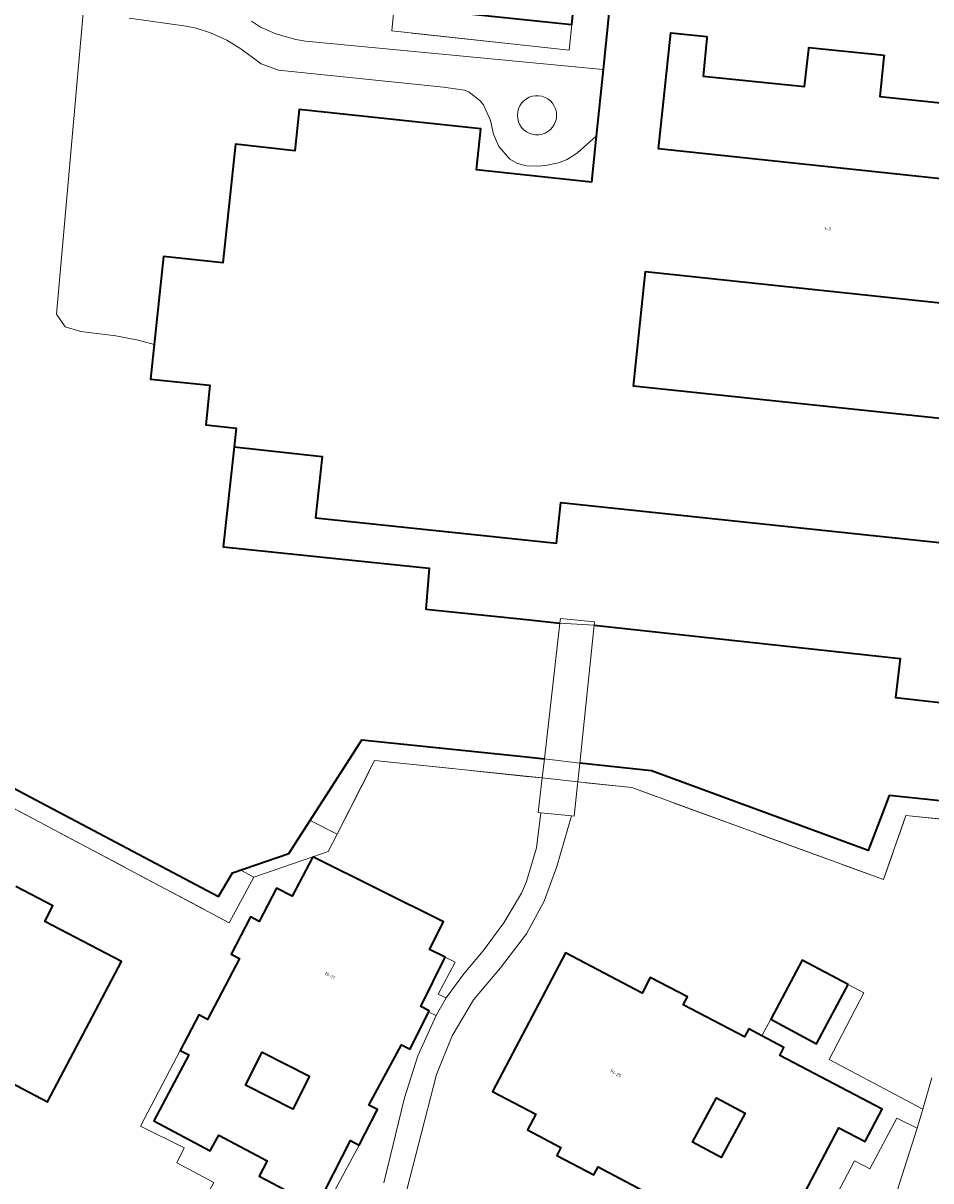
# Model space of a CAD drawing. Header units: metres. Extents: x 110065 to 112666, y 425872 to 427362.
# Tile 29 of 104: x 110944 to 111045, y 426511 to 426639. Entities that reach past the tile are written whole.
import ezdxf

# ---------------------------------------------------------------- set-up
doc = ezdxf.new("R2010")
doc.units = ezdxf.units.M
doc.linetypes.add('IE-TERREINAFSCHEIDING', pattern=[10, 8, -2])
for name, color, linetype, lineweight in [('B-WE-GK-BESCHOEIING-G', 130, 'GK-BESCHOEIING', 35), ('B-WE-GK-KADEMUUR-G', 150, 'Continuous', 35), ('B-WE-GR-GROENVOORZIENING-GV', 80, 'Continuous', 18), ('B-WE-IE-TERREINAFSCHEIDING-G', 210, 'IE-TERREINAFSCHEIDING', 18), ('B-WE-IE-TERREINAFSCHEIDING_KUNSTMATIG_HEKWERK-G', 20, 'IE-TERREINAFSCHEIDING-KUNSTMATIG', 18), ('B-WE-KW-KUNSTWERK-GV', 170, 'Continuous', 18), ('B-WE-OG-BEBOUWING-GV', 7, 'Continuous', 35), ('B-WE-OG-BEBOUWING-T18', 10, 'Continuous', 18), ('B-WE-OG-TERREIN_ERF-GV', 7, 'Continuous', 18), ('B-WE-OG-WATER-GV', 130, 'Continuous', 18), ('B-WE-VH-ONVERHARD-GV', 252, 'Continuous', 18), ('B-WE-VH-VERHARDING_ASFALT-GV', 252, 'Continuous', 18), ('B-WE-VH-VERHARDING_BETONSTRAATSTEEN-GV', 252, 'Continuous', 18), ('B-WE-VH-VERHARDING_GESLOTEN-GV', 7, 'Continuous', 18), ('B-WE-VH-VERHARDING_OPEN-GV', 252, 'Continuous', 18)]:
    doc.layers.add(name, color=color, linetype=linetype, lineweight=lineweight)
doc.styles.add('NLCS-ISO-M200-T18', font='NLCS-ISO.ttf')
doc.linetypes.add('GK-BESCHOEIING', pattern='A,30,-5,[1,NLCS.SHX,S=1,R=0,X=0,Y=0],-5', length=40)
doc.linetypes.add('IE-TERREINAFSCHEIDING-KUNSTMATIG', pattern='A,4,[82,NLCS.SHX,S=0.75,R=90,X=0,Y=0],4,-2', length=10)

msp = doc.modelspace()

# ---------------------------------------------------------------- linework, layer by layer
at = {"layer": 'B-WE-GK-BESCHOEIING-G', "flags": 128}
for points in [[(110941.393, 426641.068), (110934.038, 426570.205), (110933.286, 426562.606), (110932.989, 426559.604), (110965.883, 426542.244), (110967.452, 426544.846), (110973.683, 426546.987), (110980.462, 426557.566), (110981.757, 426559.587), (111000, 426557.686), (111001.981, 426557.48)], [(111047.922, 426552.608), (111040.174, 426553.416), (111039.431, 426551.467), (111037.849, 426547.317), (111021.664, 426553.283), (111013.86, 426556.16), (111005.895, 426556.991)]]:
    msp.add_lwpolyline(points, dxfattribs=at)
at = {"layer": 'B-WE-GK-KADEMUUR-G', "flags": 128}
for points in [[(110967.624, 426592.02), (110966.397, 426580.941), (110989.221, 426578.587), (110988.838, 426574.067), (111000, 426572.893), (111003.696, 426572.504)], [(111007.477, 426572.288), (111041.37, 426568.59), (111040.873, 426564.267), (111049.108, 426563.36)]]:
    msp.add_lwpolyline(points, dxfattribs=at)
at = {"layer": 'B-WE-GR-GROENVOORZIENING-GV', "flags": 128}
for points in [[(110969.546, 426639.157), (110970.544, 426638.505), (110972.223, 426637.743), (110974.462, 426637.121), (110975.521, 426636.958), (111008.476, 426633.82), (111009.422, 426642.941)], [(111005.471, 426643.214), (111005.025, 426638.791), (111004.738, 426635.944), (110985.08, 426638.088), (110985.376, 426641.095)], [(110965.355, 426510.572), (110961.269, 426512.763), (110962.084, 426514.411), (110957.244, 426516.805), (110961.643, 426525.19), (110963.717, 426529.118), (110964.663, 426528.618), (110968.228, 426535.372), (110967.28, 426535.869), (110969.435, 426539.982), (110970.383, 426539.485), (110972.312, 426543.168), (110974.039, 426542.263), (110976.327, 426546.628), (110969.791, 426544.382), (110967.075, 426539.331), (110967.075, 426539.331), (110967.075, 426539.331), (110930.762, 426558.592)], [(111047.703, 426550.621), (111042.029, 426551.201), (111039.53, 426544.112), (111011.657, 426554.306), (111011.657, 426554.306), (111011.657, 426554.306), (111005.681, 426554.917), (111005.653, 426554.648), (111005.29, 426551.141), (111004.967, 426551.172), (111003.357, 426545.546), (111001.945, 426541.714), (111000, 426538.122), (110997.118, 426534.344), (110994.141, 426530.794), (110991.762, 426526.818), (110990.041, 426522.517), (110986.115, 426507.334)], [(110943.431, 426543.342), (110947.556, 426541.196), (110946.652, 426539.457), (110955.135, 426535.045), (110946.959, 426519.492), (110942.179, 426522.005)], [(111014.709, 426508.723), (111007.93, 426512.29), (111007.464, 426511.405), (111003.349, 426513.57), (111003.815, 426514.455), (111000.116, 426516.402), (111001.024, 426518.127), (110996.245, 426520.642), (111004.335, 426535.988), (111012.802, 426531.55), (111013.712, 426533.286), (111017.831, 426531.128), (111017.366, 426530.242), (111024.151, 426526.686), (111024.615, 426527.572), (111026.078, 426526.806), (111027.051, 426528.637), (111030.536, 426535.194), (111035.613, 426532.499), (111037.378, 426531.574), (111033.522, 426524.173), (111043.89, 426518.694), (111044.901, 426522.152)], [(110984.209, 426510.551), (110986.506, 426519.949), (110987.97, 426524.606), (110989.981, 426529.055), (110989.981, 426529.055), (110989.981, 426529.055), (110989.16, 426529.432), (110987.121, 426525.337), (110986.163, 426525.814), (110982.546, 426519.137), (110983.497, 426518.647), (110981.476, 426514.722), (110977.077, 426506.554)]]:
    msp.add_lwpolyline(points, dxfattribs=at)
for points in [[(110941.393, 426641.069), (110939.342, 426641.289), (110934.692, 426598.319), (110934.023, 426592.126), (110931.359, 426565.248), (110931.509, 426565.232), (110930.762, 426558.592), (110967.075, 426539.331), (110969.791, 426544.382), (110968.353, 426545.156), (110967.452, 426544.846), (110965.883, 426542.244), (110932.989, 426559.604), (110934.038, 426570.205), (110941.393, 426641.069), (110941.393, 426641.069)], [(111001.339, 426630.901), (111000.988, 426630.901), (111000.642, 426630.844), (111000.31, 426630.733), (111000, 426630.569), (110999.711, 426630.35), (110999.463, 426630.085), (110999.263, 426629.783), (110999.115, 426629.452), (110999.025, 426629.1), (110998.995, 426628.739), (110999.025, 426628.378), (110999.115, 426628.026), (110999.263, 426627.695), (110999.463, 426627.393), (110999.711, 426627.128), (111000, 426626.909), (111000.31, 426626.745), (111000.643, 426626.633), (111000.99, 426626.577), (111001.358, 426626.578), (111001.721, 426626.642), (111002.068, 426626.766), (111002.377, 426626.939), (111002.654, 426627.159), (111002.891, 426627.422), (111003.083, 426627.72), (111003.223, 426628.045), (111003.308, 426628.389), (111003.337, 426628.742), (111003.307, 426629.095), (111003.221, 426629.438), (111003.08, 426629.763), (111002.888, 426630.06), (111002.65, 426630.322), (111002.372, 426630.542), (111002.05, 426630.72), (111001.702, 426630.841), (111001.339, 426630.901), (111001.339, 426630.901)], [(111001.981, 426557.48), (110981.757, 426559.587), (110976.041, 426550.668), (110979.021, 426549.145), (110983.18, 426557.284), (111001.738, 426555.361), (111001.981, 426557.48), (111001.981, 426557.48)], [(111001.738, 426555.361), (110983.18, 426557.284), (110979.021, 426549.145), (110978.035, 426547.215), (110976.351, 426546.643), (110990.802, 426539.445), (110989.269, 426536.366), (110990.991, 426535.508), (110992.093, 426534.983), (110990.22, 426531.411), (110991.091, 426531.013), (110993.061, 426533.678), (110995.199, 426536.211), (110997.473, 426539.31), (110999.453, 426542.604), (111000, 426543.882), (111001.119, 426547.619), (111001.599, 426551.491), (111001.298, 426551.52), (111001.738, 426555.361), (111001.738, 426555.361)], [(111013.86, 426556.16), (111005.895, 426556.991), (111005.681, 426554.917), (111011.657, 426554.306), (111039.53, 426544.112), (111042.029, 426551.201), (111047.703, 426550.621), (111047.922, 426552.608), (111040.174, 426553.416), (111037.849, 426547.317), (111013.86, 426556.16), (111013.86, 426556.16)], [(111043.268, 426516.577), (111041.007, 426517.693), (111038.015, 426512.068), (111036.334, 426512.963), (111032.903, 426506.454), (111034.579, 426505.552), (111030.625, 426498.064), (111034.467, 426495.984), (111036.673, 426502.449), (111038.532, 426501.792), (111043.268, 426516.577), (111043.268, 426516.577)]]:
    msp.add_lwpolyline(points, close=True, dxfattribs=at)
at = {"layer": 'B-WE-IE-TERREINAFSCHEIDING-G', "flags": 128}
for points in [[(110930.762, 426558.592), (110967.075, 426539.331), (110969.791, 426544.382)], [(111001.738, 426555.361), (111000, 426555.541), (110983.18, 426557.284), (110979.021, 426549.145)], [(111047.703, 426550.621), (111042.029, 426551.201), (111039.53, 426544.112), (111011.657, 426554.306), (111005.681, 426554.917)]]:
    msp.add_lwpolyline(points, dxfattribs=at)
at = {"layer": 'B-WE-IE-TERREINAFSCHEIDING_KUNSTMATIG_HEKWERK-G', "flags": 128}
msp.add_lwpolyline([(111001.655, 426636.28), (111000, 426636.46), (110987.313, 426637.844)], dxfattribs=at)
at = {"layer": 'B-WE-KW-KUNSTWERK-GV', "flags": 128}
for points in [[(111005.653, 426554.648), (111005.681, 426554.917), (111005.895, 426556.991), (111007.477, 426572.288), (111007.516, 426572.663), (111003.753, 426573), (111003.696, 426572.504), (111001.981, 426557.48), (111001.738, 426555.361), (111001.298, 426551.52), (111001.599, 426551.491), (111004.967, 426551.172), (111005.29, 426551.141), (111005.653, 426554.648), (111005.653, 426554.648)], [(111007.516, 426572.663), (111003.753, 426573), (111003.696, 426572.504), (111007.477, 426572.288), (111007.516, 426572.663), (111007.516, 426572.663)], [(111005.681, 426554.917), (111001.738, 426555.361), (111001.298, 426551.52), (111001.599, 426551.491), (111004.967, 426551.172), (111005.29, 426551.141), (111005.653, 426554.648), (111005.681, 426554.917), (111005.681, 426554.917)]]:
    msp.add_lwpolyline(points, close=True, dxfattribs=at)
at = {"layer": 'B-WE-OG-BEBOUWING-GV', "flags": 128}
for points in [[(111009.422, 426642.941), (111008.476, 426633.82), (111007.708, 426626.406), (111007.183, 426621.344), (110994.453, 426622.694), (110994.934, 426627.229), (110974.827, 426629.362), (110974.345, 426624.817), (110967.759, 426625.525), (110966.37, 426612.406), (110959.807, 426613.103), (110958.771, 426603.346), (110958.367, 426599.535), (110964.94, 426598.838), (110964.467, 426594.453), (110967.847, 426594.088), (110967.624, 426592.02), (110977.357, 426590.969), (110976.635, 426584.168), (111003.331, 426581.349), (111003.809, 426585.873), (111055.867, 426580.376)], [(110993.647, 426639.967), (111005.025, 426638.791), (111005.471, 426643.214)], [(110942.179, 426522.005), (110946.959, 426519.492), (110955.135, 426535.045), (110946.652, 426539.457), (110947.556, 426541.196), (110943.431, 426543.342)], [(111028.904, 426505.796), (111034.606, 426516.638), (111037.507, 426515.118), (111039.386, 426518.702), (111028.048, 426524.644), (111028.513, 426525.53), (111026.078, 426526.806), (111024.615, 426527.572), (111024.151, 426526.686), (111017.366, 426530.242), (111017.831, 426531.128), (111013.712, 426533.286), (111012.802, 426531.55), (111004.335, 426535.988), (111004.335, 426535.988), (111004.335, 426535.988), (110996.245, 426520.642), (111001.024, 426518.127), (111000.116, 426516.402), (111003.815, 426514.455), (111003.349, 426513.57), (111007.464, 426511.405), (111007.93, 426512.29), (111014.709, 426508.723)]]:
    msp.add_lwpolyline(points, dxfattribs=at)
for points in [[(111039.614, 426635.379), (111039.594, 426635.212), (111039.132, 426630.808), (111050.457, 426629.633), (111050.944, 426634.01), (111051.194, 426636.37), (111053.074, 426636.174), (111053.27, 426638.207), (111055.338, 426638.01), (111053.526, 426620.906), (111014.629, 426625.03), (111015.994, 426637.864), (111019.98, 426637.445), (111019.963, 426637.289), (111019.551, 426633.073), (111030.805, 426631.931), (111031.274, 426636.092), (111031.277, 426636.255), (111039.614, 426635.379), (111039.614, 426635.379)], [(111052.088, 426607.322), (111050.746, 426594.653), (111011.834, 426598.754), (111013.181, 426611.425), (111052.088, 426607.322), (111052.088, 426607.322)], [(110976.351, 426546.643), (110976.327, 426546.628), (110974.039, 426542.263), (110972.312, 426543.168), (110970.383, 426539.485), (110969.435, 426539.982), (110967.28, 426535.869), (110968.228, 426535.372), (110964.663, 426528.618), (110963.717, 426529.118), (110961.643, 426525.19), (110962.59, 426524.69), (110958.741, 426517.399), (110964.982, 426514.062), (110965.912, 426515.801), (110971.279, 426512.961), (110970.39, 426511.256), (110976.772, 426507.928), (110980.524, 426515.212), (110981.476, 426514.722), (110983.497, 426518.647), (110982.546, 426519.137), (110986.163, 426525.814), (110987.121, 426525.337), (110989.16, 426529.432), (110989.238, 426529.589), (110988.28, 426530.066), (110990.991, 426535.508), (110989.269, 426536.366), (110990.802, 426539.445), (110976.351, 426546.643), (110976.351, 426546.643)], [(111035.613, 426532.499), (111030.536, 426535.194), (111027.051, 426528.637), (111032.123, 426525.917), (111035.613, 426532.499), (111035.613, 426532.499)], [(110968.87, 426521.337), (110970.732, 426525.008), (110975.977, 426522.347), (110974.115, 426518.676), (110968.87, 426521.337), (110968.87, 426521.337)], [(111018.396, 426515.028), (111021.057, 426519.94), (111024.208, 426518.233), (111021.548, 426513.321), (111018.396, 426515.028), (111018.396, 426515.028)]]:
    msp.add_lwpolyline(points, close=True, dxfattribs=at)
at = {"layer": 'B-WE-OG-TERREIN_ERF-GV', "flags": 128}
for points in [[(110994.118, 426644.594), (110985.808, 426645.47), (110985.789, 426645.29), (110985.376, 426641.095), (110985.08, 426638.088), (111004.738, 426635.944), (111005.025, 426638.791), (110993.647, 426639.967), (110994.099, 426644.414), (110994.118, 426644.594), (110994.118, 426644.594)], [(111039.614, 426635.379), (111031.277, 426636.255), (111031.274, 426636.092), (111030.805, 426631.931), (111019.551, 426633.073), (111019.963, 426637.289), (111019.98, 426637.445), (111015.994, 426637.864), (111014.629, 426625.03), (111053.526, 426620.906), (111055.338, 426638.01), (111053.27, 426638.207), (111053.074, 426636.174), (111051.194, 426636.37), (111050.944, 426634.01), (111050.457, 426629.633), (111039.132, 426630.808), (111039.594, 426635.212), (111039.614, 426635.379), (111039.614, 426635.379)], [(111052.088, 426607.322), (111013.181, 426611.425), (111011.834, 426598.754), (111050.746, 426594.653), (111052.088, 426607.322), (111052.088, 426607.322)], [(110975.977, 426522.347), (110970.732, 426525.008), (110968.87, 426521.337), (110974.115, 426518.676), (110975.977, 426522.347), (110975.977, 426522.347)], [(111024.208, 426518.233), (111021.057, 426519.94), (111018.396, 426515.028), (111021.548, 426513.321), (111024.208, 426518.233), (111024.208, 426518.233)]]:
    msp.add_lwpolyline(points, close=True, dxfattribs=at)
for points in [[(110950.891, 426640.048), (110947.936, 426606.706), (110948.889, 426605.331), (110950.649, 426604.803), (110954.525, 426604.318), (110956.972, 426603.823), (110958.771, 426603.346), (110959.807, 426613.103), (110966.37, 426612.406), (110967.759, 426625.525), (110974.345, 426624.817), (110974.827, 426629.362), (110994.934, 426627.229), (110994.453, 426622.694), (111007.183, 426621.344), (111007.708, 426626.406), (111005.643, 426624.58), (111004.506, 426623.828), (111003.561, 426623.456), (111002.123, 426623.167), (111001.204, 426623.086), (110999.993, 426623.134), (110999.004, 426623.407), (110998.161, 426623.881), (110996.918, 426625.287), (110996.339, 426626.659), (110996.023, 426628.166), (110995.237, 426629.905), (110994.866, 426630.342), (110993.634, 426631.279), (110993.123, 426631.499), (110990.804, 426631.842), (110972.529, 426633.723), (110970.63, 426634.45), (110968.357, 426636.11), (110966.817, 426637.052), (110964.996, 426637.86), (110963.399, 426638.397), (110962.307, 426638.617), (110955.985, 426639.503)], [(111055.867, 426580.376), (111003.809, 426585.873), (111003.331, 426581.349), (110976.635, 426584.168), (110977.357, 426590.969), (110977.357, 426590.969), (110977.357, 426590.969), (110967.624, 426592.02), (110966.397, 426580.941), (110989.221, 426578.587), (110988.838, 426574.067), (111003.696, 426572.504), (111003.753, 426573), (111007.516, 426572.663), (111007.477, 426572.288), (111041.37, 426568.59), (111040.873, 426564.267), (111049.108, 426563.36)]]:
    msp.add_lwpolyline(points, dxfattribs=at)
at = {"layer": 'B-WE-OG-WATER-GV', "flags": 128}
for points in [[(111049.108, 426563.36), (111040.873, 426564.267), (111041.37, 426568.59), (111007.477, 426572.288), (111003.696, 426572.504), (110988.838, 426574.067), (110989.221, 426578.587), (110966.397, 426580.941), (110967.624, 426592.02), (110967.847, 426594.088), (110964.467, 426594.453), (110964.94, 426598.838), (110958.367, 426599.535), (110958.771, 426603.346), (110956.972, 426603.823), (110954.525, 426604.318), (110950.649, 426604.803), (110948.889, 426605.331), (110947.936, 426606.706), (110950.891, 426640.048), (110951.193, 426644.05), (110955.524, 426680.179), (110956.21, 426686.382), (110959.087, 426713.036)], [(110941.393, 426641.069), (110934.038, 426570.205), (110932.989, 426559.604), (110965.883, 426542.244), (110967.452, 426544.846), (110968.353, 426545.156), (110973.683, 426546.987), (110976.041, 426550.668), (110981.757, 426559.587), (111001.981, 426557.48), (111005.895, 426556.991), (111013.86, 426556.16), (111037.849, 426547.317), (111040.174, 426553.416), (111047.922, 426552.608)]]:
    msp.add_lwpolyline(points, dxfattribs=at)
at = {"layer": 'B-WE-VH-ONVERHARD-GV', "flags": 128}
for points in [[(111005.895, 426556.991), (111001.981, 426557.48), (111001.738, 426555.361), (111005.681, 426554.917), (111005.895, 426556.991), (111005.895, 426556.991)], [(110979.021, 426549.145), (110976.041, 426550.668), (110973.683, 426546.987), (110968.353, 426545.156), (110969.791, 426544.382), (110976.327, 426546.628), (110976.351, 426546.643), (110978.035, 426547.215), (110979.021, 426549.145), (110979.021, 426549.145)]]:
    msp.add_lwpolyline(points, close=True, dxfattribs=at)
at = {"layer": 'B-WE-VH-VERHARDING_ASFALT-GV', "flags": 128}
msp.add_lwpolyline([(111044.901, 426522.152), (111043.89, 426518.694), (111043.268, 426516.577), (111038.532, 426501.792)], dxfattribs=at)
at = {"layer": 'B-WE-VH-VERHARDING_BETONSTRAATSTEEN-GV', "flags": 128}
msp.add_lwpolyline([(110992.093, 426534.983), (110990.991, 426535.508), (110988.28, 426530.066), (110989.238, 426529.589), (110989.16, 426529.432), (110989.981, 426529.055), (110991.091, 426531.013), (110990.22, 426531.411), (110992.093, 426534.983), (110992.093, 426534.983)], close=True, dxfattribs=at)
at = {"layer": 'B-WE-VH-VERHARDING_GESLOTEN-GV', "flags": 128}
for points in [[(110955.985, 426639.503), (110962.307, 426638.617), (110963.399, 426638.397), (110964.996, 426637.86), (110966.817, 426637.052), (110968.357, 426636.11), (110970.63, 426634.45), (110972.529, 426633.723), (110990.804, 426631.842), (110993.123, 426631.499), (110993.634, 426631.279), (110994.866, 426630.342), (110995.237, 426629.905), (110996.023, 426628.166), (110996.339, 426626.659), (110996.918, 426625.287), (110998.161, 426623.881), (110999.004, 426623.407), (110999.993, 426623.134), (111001.204, 426623.086), (111002.123, 426623.167), (111003.561, 426623.456), (111004.506, 426623.828), (111005.643, 426624.58), (111007.708, 426626.406), (111008.476, 426633.82), (110975.521, 426636.958), (110974.462, 426637.121), (110972.223, 426637.743), (110970.544, 426638.505), (110969.546, 426639.157)], [(110986.115, 426507.334), (110990.041, 426522.517), (110991.762, 426526.818), (110994.141, 426530.794), (110997.118, 426534.344), (111000, 426538.122), (111001.945, 426541.714), (111003.357, 426545.546), (111004.967, 426551.172), (111004.967, 426551.172), (111004.967, 426551.172), (111001.599, 426551.491), (111001.119, 426547.619), (111000, 426543.882), (110999.453, 426542.604), (110997.473, 426539.31), (110995.199, 426536.211), (110993.061, 426533.678), (110991.091, 426531.013), (110989.981, 426529.055), (110987.97, 426524.606), (110986.506, 426519.949), (110984.209, 426510.551)]]:
    msp.add_lwpolyline(points, dxfattribs=at)
for points in [[(111000.643, 426626.633), (111000.31, 426626.745), (111000, 426626.909), (110999.711, 426627.128), (110999.463, 426627.393), (110999.263, 426627.695), (110999.115, 426628.026), (110999.025, 426628.378), (110998.995, 426628.739), (110999.025, 426629.1), (110999.115, 426629.452), (110999.263, 426629.783), (110999.463, 426630.085), (110999.711, 426630.35), (111000, 426630.569), (111000.31, 426630.733), (111000.642, 426630.844), (111000.988, 426630.901), (111001.339, 426630.901), (111001.702, 426630.841), (111002.05, 426630.72), (111002.372, 426630.542), (111002.65, 426630.322), (111002.888, 426630.06), (111003.08, 426629.763), (111003.221, 426629.438), (111003.307, 426629.095), (111003.337, 426628.742), (111003.308, 426628.389), (111003.223, 426628.045), (111003.083, 426627.72), (111002.891, 426627.422), (111002.654, 426627.159), (111002.377, 426626.939), (111002.068, 426626.766), (111001.721, 426626.642), (111001.358, 426626.578), (111000.99, 426626.577), (111000.643, 426626.633), (111000.643, 426626.633)], [(111005.653, 426554.648), (111005.681, 426554.917), (111005.895, 426556.991), (111007.477, 426572.288), (111007.516, 426572.663), (111003.753, 426573), (111003.696, 426572.504), (111001.981, 426557.48), (111001.738, 426555.361), (111001.298, 426551.52), (111001.599, 426551.491), (111004.967, 426551.172), (111005.29, 426551.141), (111005.653, 426554.648), (111005.653, 426554.648)]]:
    msp.add_lwpolyline(points, close=True, dxfattribs=at)
at = {"layer": 'B-WE-VH-VERHARDING_OPEN-GV', "flags": 128}
msp.add_lwpolyline([(111032.903, 426506.454), (111036.334, 426512.963), (111038.015, 426512.068), (111041.007, 426517.693), (111043.268, 426516.577), (111043.89, 426518.694), (111033.522, 426524.173), (111037.378, 426531.574), (111037.378, 426531.574), (111037.378, 426531.574), (111035.613, 426532.499), (111032.123, 426525.917), (111027.051, 426528.637), (111026.078, 426526.806), (111028.513, 426525.53), (111028.048, 426524.644), (111039.386, 426518.702), (111037.507, 426515.118), (111034.606, 426516.638), (111028.904, 426505.796)], dxfattribs=at)
msp.add_lwpolyline([(110962.59, 426524.69), (110961.643, 426525.19), (110957.244, 426516.805), (110962.084, 426514.411), (110961.269, 426512.763), (110965.355, 426510.572), (110963.417, 426506.952), (110965.711, 426506.587), (110967.321, 426509.538), (110971.465, 426507.39), (110972.301, 426508.955), (110977.077, 426506.554), (110981.476, 426514.722), (110980.524, 426515.212), (110976.772, 426507.928), (110970.39, 426511.256), (110971.279, 426512.961), (110965.912, 426515.801), (110964.982, 426514.062), (110958.741, 426517.399), (110962.59, 426524.69), (110962.59, 426524.69)], close=True, dxfattribs=at)

# ---------------------------------------------------------------- texts
at = {"layer": 'B-WE-OG-BEBOUWING-T18', "char_height": 0.36, "attachment_point": 5, "style": 'NLCS-ISO-M200-T18'}
for s, insert, rotation in [('1-3', (111033.351, 426616.171), 354), ('15-17', (110978.235, 426533.475), 332), ('19-25', (111009.875, 426522.648), 332)]:
    msp.add_mtext(s, dxfattribs=dict(at, insert=insert, rotation=rotation))

doc.saveas('drawing.dxf')
